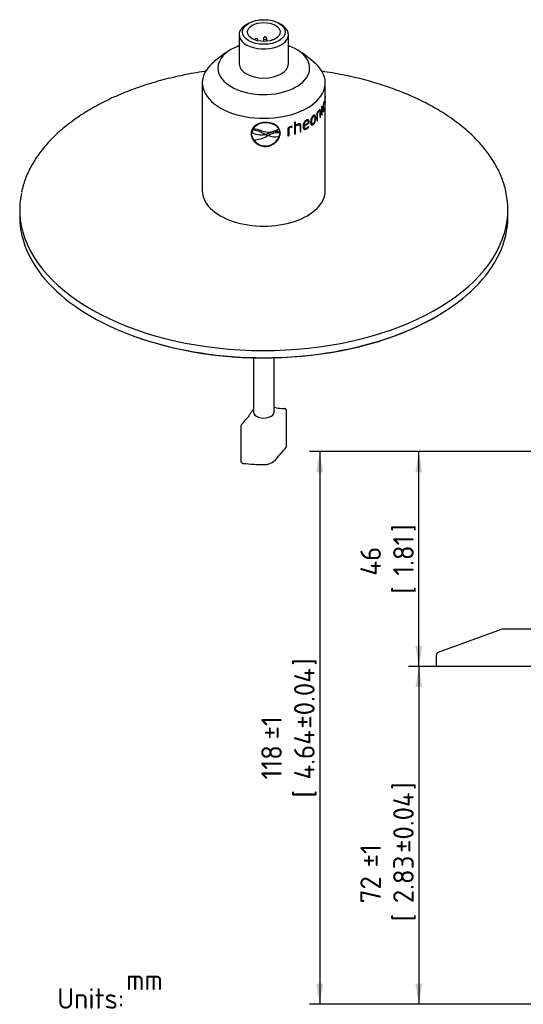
# Model space of a CAD drawing. Header units: millimetres. Extents: x 0 to 296, y -88 to 205.
# Tile 2 of 4: x 4 to 90, y 35 to 203. Entities that reach past the tile are written whole.
import ezdxf
from ezdxf.entities.mleader import LeaderData, LeaderLine
from ezdxf.enums import TextEntityAlignment as Align
from ezdxf.math import Vec2, Vec3

# ---------------------------------------------------------------- set-up
doc = ezdxf.new("R2010")
doc.units = ezdxf.units.MM
doc.layers.add('Default', color=7, linetype='Continuous')
doc.layers.add('SRD-HS-X3-40T', color=7, linetype='Continuous')
doc.styles.add('SEACAD_Solid_Edge_ISO', font='seiso.ttf')
doc.dimstyles.new('Rheonics_Publish', dxfattribs={"dimtxt": 3.5, "dimasz": 3.5, "dimexe": 1.75, "dimexo": 0, "dimgap": 0.875, "dimtad": 1, "dimdec": 0, "dimlfac": 1.25, "dimdsep": 46, "dimtxsty": 'SEACAD_Solid_Edge_ISO', "dimblk1": '_SE_FILLED', "dimblk2": '_SE_FILLED', "dimsah": 1, "dimcen": 1.75, "dimazin": 0, "dimtfac": 0.5, "dimtdec": 3, "dimtmove": 0, "dimatfit": 3, "dimfxl": 1, "dimarcsym": 0})

# ---------------------------------------------------------------- blocks, each defined once
blk = doc.blocks.new('_DOT')
at = {"color": 0}
blk.add_line((0, 0), (-1, 0), dxfattribs=at)
at = {"color": 0, "const_width": 0.333}
blk.add_lwpolyline([(-0.1665, 0, 1), (0.1665, 0, 1)], format="xyb", close=True, dxfattribs=at)
blk = doc.blocks.new('SE1')
at = {"layer": 'SRD-HS-X3-40T', "color": 7, "linetype": 'Continuous'}
for p, q in [((86.18, 98.85), (75.39, 94.92)), ((158.96, 98.85), (86.18, 98.85)), ((74.97, 94.32), (74.97, 92.61)), ((170.01, 92.45), (75.13, 92.45))]:
    blk.add_line(p, q, dxfattribs=at)
for centre, radius, start, end in [((75.61, 94.32), 0.64, 110, 180), ((75.13, 92.61), 0.16, 180, 270)]:
    blk.add_arc(centre, radius, start, end, dxfattribs=at)
blk = doc.blocks.new('SE2')
at = {"layer": 'SRD-HS-X3-40T', "color": 7, "linetype": 'Continuous'}
for p, q in [((42.95, 202.21), (42.56, 201.99)), ((48.5, 201.99), (48.1, 202.21)), ((41.33, 200.27), (41.33, 195.3)), ((49.73, 195.3), (49.73, 200.27)), ((41.25, 198.36), (41.07, 198.3)), ((44.52, 199.22), (44.52, 199.35)), ((45.48, 199.63), (45.48, 199.11)), ((46.04, 199.14), (46.04, 199.63)), ((49.98, 198.3), (49.8, 198.36)), ((38.97, 197.15), (37.07, 195.67)), ((53.98, 195.67), (52.09, 197.15)), ((35.03, 192.07), (35.03, 173.67)), ((56.03, 173.67), (56.03, 192.07)), ((55.73, 188.66), (55.8, 188.66)), ((55.79, 188.77), (55.86, 188.76)), ((55.86, 188.76), (55.87, 188.92)), ((55.91, 188.72), (55.98, 188.71)), ((56.01, 188.77), (55.93, 188.77)), ((55.99, 189.56), (56.02, 189.56)), ((56.02, 189.56), (56.02, 189.72)), ((54.63, 186.93), (54.63, 185.55)), ((54.66, 185.67), (54.66, 186.96)), ((54.66, 186.96), (54.72, 186.94)), ((54.72, 185.65), (54.72, 186.94)), ((54.86, 187.24), (54.92, 187.22)), ((55.07, 187.32), (55.01, 187.33)), ((55.13, 187.12), (55.13, 186.12)), ((55.14, 186.24), (55.14, 187.24)), ((55.14, 187.24), (55.21, 187.23)), ((55.21, 186.23), (55.21, 187.23)), ((55.4, 187.97), (55.4, 186.52)), ((55.4, 186.63), (55.47, 186.62)), ((55.47, 186.62), (55.47, 188.08)), ((55.59, 187.73), (55.66, 187.72)), ((55.66, 187.34), (55.73, 187.33)), ((55.72, 187.28), (55.79, 187.27)), ((55.85, 187.62), (55.87, 187.61)), ((55.87, 187.61), (55.86, 187.7)), ((55.93, 187.96), (55.92, 187.79)), ((55.95, 187.99), (55.98, 187.98)), ((50.78, 185.33), (50.78, 183.33)), ((50.91, 184.8), (50.91, 185.37)), ((50.91, 184.8), (50.95, 184.77)), ((50.95, 184.77), (50.95, 185.38)), ((51.27, 184.89), (51.31, 184.86)), ((51.64, 184.87), (51.6, 184.9)), ((52.32, 184.65), (53.21, 185.3)), ((52.36, 184.74), (53.14, 185.29)), ((52.37, 184.62), (53.27, 185.27)), ((52.74, 185.58), (52.79, 185.55)), ((53.03, 185.59), (52.98, 185.62)), ((53.21, 185.3), (53.22, 185.39)), ((53.21, 185.3), (53.27, 185.27)), ((53.22, 185.39), (53.27, 185.36)), ((53.27, 185.27), (53.27, 185.36)), ((53.59, 185.49), (53.65, 185.46)), ((53.73, 185.06), (53.78, 185.03)), ((53.92, 186.35), (53.98, 186.33)), ((53.92, 184.97), (53.98, 184.95)), ((54.16, 186.38), (54.1, 186.41)), ((54.33, 186.08), (54.39, 186.06)), ((54.66, 185.67), (54.72, 185.65)), ((55.14, 186.24), (55.21, 186.23)), ((43.38, 183.43), (43.36, 183.39)), ((43.58, 183.96), (43.48, 183.61)), ((43.48, 183.61), (43.49, 183.62)), ((43.58, 183.97), (43.49, 183.62)), ((43.58, 183.96), (43.58, 183.97)), ((43.69, 184.18), (43.69, 184.18)), ((45.16, 183.86), (45.16, 183.86)), ((45.73, 183.25), (45.45, 183.39)), ((45.79, 183.25), (45.73, 183.25)), ((45.73, 183.23), (45.74, 183.24)), ((45.73, 183.23), (45.76, 183.23)), ((45.74, 183.24), (45.77, 183.24)), ((45.76, 183.23), (45.77, 183.24)), ((45.76, 183.23), (46.24, 183.05)), ((45.77, 183.24), (46.25, 183.05)), ((46.31, 183.41), (45.79, 183.25)), ((48.05, 184.18), (48.05, 184.19)), ((48.22, 183.53), (48.2, 183.75)), ((48.22, 183.52), (48.22, 183.53)), ((48.31, 183.52), (48.33, 183.48)), ((49.66, 184.38), (49.66, 183)), ((49.81, 183.08), (49.81, 184.38)), ((49.81, 184.38), (49.84, 184.34)), ((49.84, 183.05), (49.84, 184.34)), ((50.17, 184.53), (50.29, 184.56)), ((50.17, 184.53), (50.2, 184.49)), ((50.2, 184.49), (50.32, 184.52)), ((50.29, 184.56), (50.31, 184.66)), ((50.29, 184.56), (50.32, 184.52)), ((50.32, 184.52), (50.36, 184.67)), ((50.35, 184.67), (50.36, 184.67)), ((50.91, 183.42), (50.91, 184.67)), ((50.91, 184.67), (50.95, 184.63)), ((50.91, 183.42), (50.95, 183.38)), ((50.95, 183.38), (50.95, 184.63)), ((51.71, 184.67), (51.71, 183.68)), ((51.83, 183.78), (51.83, 184.78)), ((51.83, 184.78), (51.87, 184.75)), ((51.83, 183.78), (51.87, 183.74)), ((51.87, 183.74), (51.87, 184.75)), ((52.32, 184.77), (52.36, 184.74)), ((52.32, 184.65), (52.37, 184.62)), ((52.46, 184.33), (52.5, 184.3)), ((52.79, 184.23), (52.84, 184.2)), ((53.18, 184.56), (53.16, 184.59)), ((53.18, 184.56), (53.23, 184.53)), ((53.23, 184.53), (53.19, 184.62)), ((43.8, 182.33), (43.8, 182.34)), ((46.23, 183.05), (46.02, 182.93)), ((46.27, 183.05), (46.23, 183.05)), ((46.24, 183.05), (46.25, 183.05)), ((47.96, 182.51), (47.97, 182.52)), ((49.81, 183.08), (49.84, 183.05)), ((45.85, 181.29), (45.86, 181.3)), ((45.85, 181.25), (45.86, 181.21)), ((3.88, 170.43), (3.88, 169.21)), ((87.18, 169.21), (87.18, 170.43)), ((43.77, 145.15), (43.77, 135.88)), ((47.28, 135.88), (47.28, 145.15)), ((47.63, 136.58), (47.28, 136.66)), ((49.42, 130.07), (49.42, 136.11)), ((41.63, 133.54), (41.63, 127.49))]:
    blk.add_line(p, q, dxfattribs=at)
for centre, radius, start, end in [((44.24, 199.35), 0.28, 116.8541, 172.3452), ((44.24, 199.35), 0.28, 0, 116.8541), ((45.76, 199.63), 0.28, 116.8541, 180), ((45.76, 199.63), 0.28, 0, 116.8541), ((47.12, 199.14), 0.28, 116.8541, 140.0965), ((47.12, 199.14), 0.28, 80.6641, 116.8541), ((59.28, 187.64), 3.67, 161.7871, 180.4086), ((58.62, 187.78), 2.96, 162.7319, 181.0906), ((60.94, 188.76), 5.01, 170.9029, 178.941), ((59.55, 188.91), 3.59, 171.6065, 179.0324), ((50.89, 188.63), 5.13, 352.7361, 1.3052), ((52.43, 188.59), 3.58, 352.3464, 0.7072), ((57.5, 189.39), 1.52, 167.2382, 173.7492), ((56.74, 189.36), 0.754, 164.3918, 174.4338), ((57.23, 185.4), 3.02, 139.8169, 149.5845), ((56.35, 185.96), 1.96, 139.3881, 149.4242), ((56.43, 185.93), 1.99, 139.3813, 149.3542), ((54.03, 187.86), 1.8, 341.134, 342.9715), ((54.04, 187.87), 1.85, 341.2485, 352.074), ((54.31, 187.92), 1.56, 341.4153, 351.8549), ((45.75, 182.68), 2.55, 87.5592, 143.7545), ((51.71, 183.79), 1.19, 112.0468, 132.37), ((51.86, 183.71), 1.4, 112.3936, 130.6967), ((51.76, 183.74), 1.2, 112.0303, 132.2411), ((53.41, 184.67), 1.18, 121.5618, 181.7171), ((53.25, 184.8), 0.936, 123.1825, 181.7806), ((53.3, 184.76), 0.938, 123.048, 181.6866), ((54.91, 185.43), 1.39, 132.0885, 182.3362), ((54.69, 185.57), 1.1, 134.2163, 184.1694), ((54.74, 185.54), 1.1, 134.0953, 184.1076), ((52.93, 185.97), 1.41, 314.8254, 4.2304), ((52.98, 185.95), 1.41, 314.7191, 4.1645), ((45.74, 183.61), 2.36, 184.5406, 272.8899), ((45.12, 186.45), 3.28, 240.0569, 280.7717), ((45.12, 186.46), 3.28, 240.0469, 280.7708), ((43.35, 179.93), 4.05, 58.7865, 86.69), ((43.49, 179.72), 4.46, 67.996, 87.38), ((43.49, 179.72), 4.47, 67.9926, 87.3712), ((46.28, 186.9), 3.24, 249.6964, 303.091), ((46.28, 186.89), 3.24, 249.6982, 303.0857), ((45.87, 183.71), 2.45, 269.7205, 355.5753), ((47.95, 180.29), 3.25, 85.1968, 121.709), ((47.95, 180.29), 3.25, 85.2044, 121.7081), ((47.91, 179.91), 3.85, 85.5967, 114.5769), ((50.83, 182.53), 2.19, 106.0639, 122.09), ((50.56, 183.14), 1.44, 105.648, 121.1436), ((50.59, 183.09), 1.46, 105.6474, 121.0417), ((50.4, 184.21), 0.459, 94.873, 112.6907), ((52.14, 185.38), 1.32, 299.3691, 321.3827), ((52.19, 185.37), 1.34, 299.3597, 321.2771), ((52.25, 185.37), 1.19, 299.8949, 321.4334), ((43.77, 186.93), 4.59, 270.4442, 299.4022), ((45.79, 183.72), 2.43, 214.7912, 271.5039), ((45.79, 183.72), 2.43, 214.798, 271.5059), ((45.83, 183.75), 2.45, 270.4806, 330.0107), ((45.84, 183.75), 2.45, 270.4826, 339.1242), ((47.62, 187.55), 4.7, 253.2858, 276.2487), ((75.1, 171.11), 11.98, 10.2243, 16.1012), ((45.52, 134.69), 2.44, 138.3173, 143.0384), ((53.8, 209.03), 72.71, 265.1293, 266.2221), ((25.12, 149.83), 23.1, 316.0233, 319.1181), ((42.04, 133.51), 0.405, 136.6266, 179.4502), ((80.03, 100.85), 42.22, 136.6766, 140.7381), ((49.02, 130.09), 0.404, 316.6599, 359.5344), ((45.98, 163.64), 36.72, 263.8507, 269.4579), ((45.67, 129.35), 2.43, 268.9269, 313.003)]:
    blk.add_arc(centre, radius, start, end, dxfattribs=at)
for centre, major_axis, ratio, start_param, end_param in [((45.53, 200.27), (-4.2, 0), 0.57735, 5.497787, 6.283185), ((45.53, 200.27), (-4.2, 0), 0.57735, 0, 3.926991), ((45.53, 194.58), (-7.83, 0), 0.57735, 5.278878, 6.283185), ((45.53, 194.58), (-7.83, 0), 0.57735, 0, 4.1459), ((44.24, 199.35), (-0.28, 0), 0.57735, 2.375497, 3.141593), ((45.76, 199.63), (-0.28, 0), 0.57735, 0, 3.141593), ((45.53, 192.07), (-10.5, 0), 0.57735, 5.647992, 6.283185), ((45.53, 192.07), (-10.5, 0), 0.57735, 0, 3.776786), ((45.53, 195.3), (4.2, 0), 0.57735, 3.141593, 6.283185), ((45.53, 190.03), (10.5, 0), 0.57735, -0.346433, -0.327863), ((45.53, 188.57), (10.5, 0), 0.57735, -0.346433, -0.327863), ((45.53, 190.57), (10.5, 0), 0.57735, -1.046783, -1.028208), ((45.53, 188.57), (10.43, 0), 0.57735, -0.5106, -0.503804), ((45.53, 188.57), (10.5, 0), 0.57735, -0.522378, -0.503804), ((45.53, 188.57), (10.5, 0), 0.57735, -0.41628, -0.397706), ((45.53, 188.57), (10.43, 0), 0.57735, -1.046783, -1.028208), ((45.53, 188.57), (10.5, 0), 0.57735, -1.046783, -1.028208), ((45.53, 188.57), (10.43, 0), 0.57735, -0.935781, -0.92211), ((45.53, 188.57), (10.5, 0), 0.57735, -0.940685, -0.92211), ((45.53, 188.57), (10.43, 0), 0.57735, -1.16583, -1.147256), ((45.53, 188.57), (10.5, 0), 0.57735, -1.16583, -1.147256), ((45.53, 170.43), (-41.65, 0), 0.57735, 6.163273, 6.283185), ((45.53, 173.67), (-10.5, 0), 0.57735, 0, 3.141593), ((45.53, 170.43), (-41.65, 0), 0.57735, 3.021176, 3.255741), ((45.53, 170.43), (-41.65, 0), 0.57735, 0, 0.113151), ((45.53, 169.21), (-41.65, 0), 0.57735, 0, 3.141593), ((45.53, 170.43), (-41.65, 0), 0.57735, 0.113151, 3.021176), ((45.53, 169.09), (-41.51, 0), 0.57735, 1.01984, 2.352693), ((43.84, 135.92), (0.282, -0.207), 0.602799, 2.852458, 3.195763), ((43.98, 136.09), (0.259, -0.235), 0.72294, 2.937701, 3.233453), ((45.53, 135.88), (-1.76, 0), 0.57735, 0, 3.141593)]:
    blk.add_ellipse(centre, major_axis=major_axis, ratio=ratio, start_param=start_param, end_param=end_param, dxfattribs=at)
for major_axis in [(-3.64, 0), (2.8, 0)]:
    blk.add_ellipse((45.53, 200.73), major_axis=major_axis, ratio=0.57735, dxfattribs=at)
for points, knots in [([(35.63, 194.02), (35.56, 194.01), (34.87, 193.91), (33.59, 193.71), (31.8, 193.37), (30.04, 192.99), (28.31, 192.56), (26.61, 192.08), (24.95, 191.57), (23.34, 191), (21.77, 190.4), (20.25, 189.76), (18.77, 189.07), (17.36, 188.35), (16, 187.59), (14.7, 186.79), (13.46, 185.96), (12.29, 185.1), (11.18, 184.21), (10.15, 183.29), (9.19, 182.34), (8.3, 181.37), (7.49, 180.37), (6.76, 179.35), (6.11, 178.32), (5.54, 177.27), (5.05, 176.2), (4.64, 175.13), (4.35, 174.16), (4.24, 173.62), (4.19, 173.38)], [0.5766201, 0.5766201, 0.5766201, 0.5766201, 0.5786078, 0.5944595, 0.6103128, 0.6261679, 0.6420249, 0.6578842, 0.6737458, 0.6896101, 0.7054771, 0.7213469, 0.7372195, 0.7530947, 0.7689725, 0.7848523, 0.8007335, 0.8166151, 0.8324956, 0.848373, 0.8642453, 0.8801098, 0.8959633, 0.9118024, 0.9276235, 0.9434231, 0.9591982, 0.9749468, 0.9906686, 1, 1, 1, 1]), ([(86.61, 174.44), (86.55, 174.65), (86.39, 175.17), (86.05, 176.1), (85.57, 177.16), (85.01, 178.21), (84.37, 179.24), (83.65, 180.26), (82.85, 181.25), (81.97, 182.23), (81.02, 183.18), (80, 184.1), (78.9, 185), (77.74, 185.86), (76.51, 186.69), (75.22, 187.49), (73.87, 188.26), (72.46, 188.98), (70.99, 189.67), (69.48, 190.32), (67.91, 190.93), (66.3, 191.5), (64.65, 192.02), (62.96, 192.5), (61.23, 192.94), (59.47, 193.33), (57.69, 193.67), (56.33, 193.89), (55.57, 194), (55.42, 194.02)], [0, 0, 0, 0, 0.0083951, 0.0240902, 0.0398024, 0.0555403, 0.0713039, 0.0870917, 0.102901, 0.1187286, 0.1345711, 0.150425, 0.1662875, 0.1821557, 0.1980276, 0.2139013, 0.2297752, 0.2456484, 0.26152, 0.2773897, 0.2932571, 0.3091223, 0.324985, 0.3408455, 0.3567038, 0.37256, 0.3884144, 0.4042672, 0.4081673, 0.4081673, 0.4081673, 0.4081673]), ([(55.93, 188.85), (55.93, 188.8), (55.93, 188.75), (55.94, 188.69), (55.94, 188.67), (55.95, 188.66), (55.95, 188.66), (55.95, 188.66)], [0, 0, 0, 0, 0.25, 0.25, 0.5, 0.5, 0.5639188, 0.5639188, 0.5639188, 0.5639188]), ([(55.97, 188.84), (55.97, 188.84), (55.97, 188.84), (55.96, 188.84), (55.96, 188.85), (55.95, 188.89), (55.95, 188.93), (55.95, 188.97)], [0.4938724, 0.4938724, 0.4938724, 0.4938724, 0.5, 0.5, 0.75, 0.75, 1, 1, 1, 1]), ([(55.98, 188.71), (55.99, 188.74), (56, 188.77), (56.01, 188.76), (56.01, 188.76), (56.01, 188.71), (56.01, 188.68), (56.01, 188.64)], [0, 0, 0, 0, 0.5, 0.5, 0.75, 0.75, 1, 1, 1, 1]), ([(56.02, 188.75), (56.02, 188.8), (56.02, 188.85), (56.02, 188.92), (56.02, 188.94), (56.01, 188.95), (56.01, 188.94), (56, 188.92), (56, 188.9), (55.99, 188.89)], [0, 0, 0, 0, 0.25, 0.25, 0.5, 0.5, 0.75, 0.75, 1, 1, 1, 1]), ([(54.39, 186.06), (54.39, 186.1), (54.39, 186.14), (54.38, 186.23), (54.38, 186.27), (54.37, 186.34), (54.36, 186.38), (54.33, 186.44), (54.32, 186.47), (54.28, 186.51), (54.26, 186.53), (54.22, 186.55), (54.19, 186.55), (54.14, 186.55), (54.11, 186.54), (54.04, 186.51), (54.01, 186.48), (53.98, 186.46)], [0, 0, 0, 0, 0.125, 0.125, 0.25, 0.25, 0.375, 0.375, 0.5, 0.5, 0.625, 0.625, 0.75, 0.75, 0.875, 0.875, 1, 1, 1, 1]), ([(54.33, 186.08), (54.33, 186.12), (54.33, 186.17), (54.33, 186.25), (54.32, 186.29), (54.31, 186.36), (54.3, 186.4), (54.28, 186.46), (54.26, 186.49), (54.24, 186.52), (54.23, 186.53), (54.21, 186.54)], [0, 0, 0, 0, 0.125, 0.125, 0.25, 0.25, 0.375, 0.375, 0.5, 0.5, 0.5652832, 0.5652832, 0.5652832, 0.5652832]), ([(54.86, 187.24), (54.89, 187.27), (54.92, 187.3), (54.96, 187.33), (54.99, 187.34), (55.01, 187.33)], [0, 0, 0, 0, 0.25, 0.25, 0.4806664, 0.4806664, 0.4806664, 0.4806664]), ([(55.21, 187.23), (55.21, 187.26), (55.21, 187.3), (55.2, 187.36), (55.2, 187.38), (55.18, 187.43), (55.17, 187.45), (55.15, 187.48), (55.14, 187.49), (55.1, 187.5), (55.07, 187.49), (55, 187.43), (54.96, 187.39), (54.92, 187.35)], [0, 0, 0, 0, 0.125, 0.125, 0.25, 0.25, 0.375, 0.375, 0.5, 0.5, 0.75, 0.75, 1, 1, 1, 1]), ([(54.92, 187.22), (54.95, 187.25), (54.98, 187.28), (55.03, 187.31), (55.05, 187.32), (55.09, 187.31), (55.11, 187.28), (55.13, 187.21), (55.13, 187.17), (55.13, 187.12)], [0, 0, 0, 0, 0.25, 0.25, 0.5, 0.5, 0.75, 0.75, 1, 1, 1, 1]), ([(55.14, 187.24), (55.14, 187.28), (55.14, 187.31), (55.14, 187.37), (55.13, 187.4), (55.12, 187.45), (55.11, 187.47), (55.09, 187.49), (55.08, 187.5), (55.06, 187.51), (55.06, 187.51), (55.06, 187.51)], [0, 0, 0, 0, 0.125, 0.125, 0.25, 0.25, 0.375, 0.375, 0.5, 0.5, 0.5054065, 0.5054065, 0.5054065, 0.5054065]), ([(55.61, 187.61), (55.61, 187.56), (55.61, 187.52), (55.61, 187.44), (55.62, 187.4), (55.63, 187.29), (55.64, 187.23), (55.66, 187.17), (55.67, 187.16), (55.7, 187.15), (55.71, 187.15), (55.73, 187.16), (55.74, 187.18), (55.77, 187.22), (55.78, 187.24), (55.79, 187.27)], [0, 0, 0, 0, 0.125, 0.125, 0.25, 0.25, 0.5, 0.5, 0.625, 0.625, 0.75, 0.75, 0.875, 0.875, 1, 1, 1, 1]), ([(55.63, 187.16), (55.64, 187.16), (55.64, 187.16), (55.66, 187.17), (55.68, 187.18), (55.7, 187.22), (55.71, 187.25), (55.72, 187.28)], [0.6763691, 0.6763691, 0.6763691, 0.6763691, 0.75, 0.75, 0.875, 0.875, 1, 1, 1, 1]), ([(55.8, 187.42), (55.78, 187.37), (55.76, 187.34), (55.72, 187.32), (55.71, 187.34), (55.68, 187.41), (55.67, 187.46), (55.66, 187.58), (55.66, 187.65), (55.66, 187.72)], [0, 0, 0, 0, 0.25, 0.25, 0.5, 0.5, 0.75, 0.75, 1, 1, 1, 1]), ([(55.7, 187.37), (55.69, 187.35), (55.68, 187.34), (55.67, 187.34), (55.66, 187.34), (55.66, 187.34)], [0.1315074, 0.1315074, 0.1315074, 0.1315074, 0.25, 0.25, 0.2945255, 0.2945255, 0.2945255, 0.2945255]), ([(55.92, 187.79), (55.93, 187.8), (55.94, 187.83), (55.96, 187.89), (55.97, 187.93), (55.98, 187.98)], [0, 0, 0, 0, 0.5, 0.5, 1, 1, 1, 1]), ([(55.98, 188.11), (55.97, 188.07), (55.97, 188.04), (55.95, 187.99), (55.94, 187.97), (55.93, 187.96)], [0, 0, 0, 0, 0.5, 0.5, 1, 1, 1, 1]), ([(45.86, 185.31), (45.77, 185.3), (45.69, 185.3), (45.53, 185.29), (45.45, 185.28), (45.2, 185.24), (45.05, 185.21), (44.74, 185.11), (44.6, 185.06), (44.33, 184.92), (44.2, 184.85), (43.86, 184.59), (43.68, 184.38), (43.49, 184.03), (43.44, 183.91), (43.39, 183.72), (43.38, 183.65), (43.37, 183.52), (43.37, 183.45), (43.36, 183.39)], [0, 0, 0, 0, 0.0625, 0.0625, 0.125, 0.125, 0.25, 0.25, 0.375, 0.375, 0.5, 0.5, 0.75, 0.75, 0.875, 0.875, 0.9375, 0.9375, 1, 1, 1, 1]), ([(48.33, 183.48), (48.33, 183.54), (48.33, 183.61), (48.31, 183.74), (48.3, 183.81), (48.25, 184), (48.21, 184.12), (48.08, 184.35), (48.01, 184.46), (47.83, 184.66), (47.73, 184.75), (47.5, 184.91), (47.37, 184.98), (47.11, 185.1), (46.96, 185.15), (46.66, 185.24), (46.51, 185.27), (46.27, 185.29), (46.19, 185.3), (46.02, 185.31), (45.94, 185.31), (45.86, 185.31)], [0, 0, 0, 0, 0.0625, 0.0625, 0.125, 0.125, 0.25, 0.25, 0.375, 0.375, 0.5, 0.5, 0.625, 0.625, 0.75, 0.75, 0.875, 0.875, 0.9375, 0.9375, 1, 1, 1, 1]), ([(48.05, 184.19), (48.03, 184.23), (48, 184.27), (47.95, 184.35), (47.93, 184.39), (47.84, 184.5), (47.77, 184.57), (47.62, 184.7), (47.54, 184.76), (47.37, 184.87), (47.28, 184.92), (47.09, 185.01), (46.99, 185.05), (46.77, 185.11), (46.67, 185.14), (46.44, 185.19), (46.33, 185.2), (46.09, 185.22), (45.98, 185.22), (45.86, 185.22)], [0, 0, 0, 0, 0.0625, 0.0625, 0.125, 0.125, 0.25, 0.25, 0.375, 0.375, 0.5, 0.5, 0.625, 0.625, 0.75, 0.75, 0.875, 0.875, 1, 1, 1, 1]), ([(51.27, 184.89), (51.32, 184.91), (51.37, 184.93), (51.47, 184.94), (51.52, 184.94), (51.57, 184.92), (51.59, 184.91), (51.6, 184.9)], [0, 0, 0, 0, 0.25, 0.25, 0.5, 0.5, 0.6021149, 0.6021149, 0.6021149, 0.6021149]), ([(51.31, 184.86), (51.36, 184.88), (51.41, 184.89), (51.51, 184.91), (51.56, 184.91), (51.64, 184.88), (51.67, 184.85), (51.71, 184.77), (51.71, 184.72), (51.71, 184.67)], [0, 0, 0, 0, 0.25, 0.25, 0.5, 0.5, 0.75, 0.75, 1, 1, 1, 1]), ([(51.87, 184.75), (51.87, 184.78), (51.87, 184.81), (51.86, 184.88), (51.85, 184.9), (51.82, 184.96), (51.81, 184.98), (51.77, 185.02), (51.74, 185.03), (51.66, 185.06), (51.6, 185.07), (51.47, 185.05), (51.4, 185.03), (51.33, 185)], [0, 0, 0, 0, 0.125, 0.125, 0.25, 0.25, 0.375, 0.375, 0.5, 0.5, 0.75, 0.75, 1, 1, 1, 1]), ([(51.83, 184.78), (51.83, 184.81), (51.83, 184.84), (51.81, 184.91), (51.81, 184.94), (51.78, 184.99), (51.76, 185.02), (51.73, 185.04)], [0, 0, 0, 0, 0.125, 0.125, 0.25, 0.25, 0.4034258, 0.4034258, 0.4034258, 0.4034258]), ([(52.98, 185.62), (52.96, 185.63), (52.92, 185.64), (52.84, 185.63), (52.79, 185.61), (52.74, 185.58)], [0.5627024, 0.5627024, 0.5627024, 0.5627024, 0.75, 0.75, 1, 1, 1, 1]), ([(53.27, 185.36), (53.27, 185.4), (53.27, 185.44), (53.26, 185.51), (53.25, 185.54), (53.22, 185.63), (53.19, 185.69), (53.11, 185.75), (53.05, 185.76), (52.96, 185.75), (52.92, 185.74), (52.86, 185.71), (52.82, 185.7), (52.79, 185.68)], [0, 0, 0, 0, 0.125, 0.125, 0.25, 0.25, 0.5, 0.5, 0.75, 0.75, 0.875, 0.875, 1, 1, 1, 1]), ([(53.14, 185.29), (53.14, 185.35), (53.13, 185.4), (53.11, 185.5), (53.09, 185.54), (53.03, 185.6), (52.99, 185.61), (52.89, 185.6), (52.84, 185.58), (52.79, 185.55)], [0, 0, 0, 0, 0.25, 0.25, 0.5, 0.5, 0.75, 0.75, 1, 1, 1, 1]), ([(53.22, 185.39), (53.22, 185.42), (53.22, 185.46), (53.21, 185.53), (53.2, 185.57), (53.17, 185.66), (53.14, 185.71), (53.09, 185.75), (53.09, 185.75), (53.08, 185.76)], [0, 0, 0, 0, 0.125, 0.125, 0.25, 0.25, 0.5, 0.5, 0.5410456, 0.5410456, 0.5410456, 0.5410456]), ([(53.52, 185.37), (53.52, 185.33), (53.52, 185.28), (53.53, 185.2), (53.54, 185.16), (53.55, 185.08), (53.57, 185.05), (53.59, 184.98), (53.61, 184.95), (53.65, 184.91), (53.67, 184.89), (53.72, 184.86), (53.75, 184.86), (53.81, 184.86), (53.85, 184.87), (53.91, 184.9), (53.94, 184.93), (53.98, 184.95)], [0, 0, 0, 0, 0.125, 0.125, 0.25, 0.25, 0.375, 0.375, 0.5, 0.5, 0.625, 0.625, 0.75, 0.75, 0.875, 0.875, 1, 1, 1, 1]), ([(53.59, 185.49), (53.59, 185.41), (53.6, 185.35), (53.62, 185.22), (53.63, 185.17), (53.68, 185.09), (53.7, 185.07), (53.73, 185.06)], [0, 0, 0, 0, 0.25, 0.25, 0.5, 0.5, 0.6690759, 0.6690759, 0.6690759, 0.6690759]), ([(53.64, 184.9), (53.64, 184.9), (53.64, 184.9), (53.67, 184.89), (53.7, 184.88), (53.76, 184.89), (53.79, 184.9), (53.85, 184.93), (53.89, 184.95), (53.92, 184.97)], [0.6224719, 0.6224719, 0.6224719, 0.6224719, 0.625, 0.625, 0.75, 0.75, 0.875, 0.875, 1, 1, 1, 1]), ([(53.65, 185.46), (53.65, 185.39), (53.65, 185.32), (53.67, 185.2), (53.69, 185.14), (53.74, 185.05), (53.78, 185.02), (53.85, 185.02), (53.87, 185.03), (53.92, 185.05), (53.95, 185.07), (53.98, 185.08)], [0, 0, 0, 0, 0.25, 0.25, 0.5, 0.5, 0.75, 0.75, 0.875, 0.875, 1, 1, 1, 1]), ([(54.1, 186.41), (54.09, 186.41), (54.08, 186.41), (54.05, 186.42), (54.02, 186.41), (53.97, 186.39), (53.95, 186.37), (53.92, 186.35)], [0.6784321, 0.6784321, 0.6784321, 0.6784321, 0.75, 0.75, 0.875, 0.875, 1, 1, 1, 1]), ([(54.29, 185.96), (54.29, 186.03), (54.28, 186.1), (54.26, 186.22), (54.25, 186.28), (54.2, 186.36), (54.17, 186.39), (54.1, 186.39), (54.08, 186.39), (54.03, 186.36), (54, 186.35), (53.98, 186.33)], [0, 0, 0, 0, 0.25, 0.25, 0.5, 0.5, 0.75, 0.75, 0.875, 0.875, 1, 1, 1, 1]), ([(53.98, 185.08), (54, 185.11), (54.03, 185.13), (54.08, 185.19), (54.1, 185.22), (54.17, 185.33), (54.2, 185.41), (54.25, 185.58), (54.26, 185.66), (54.28, 185.81), (54.29, 185.89), (54.29, 185.96)], [0, 0, 0, 0, 0.125, 0.125, 0.25, 0.25, 0.5, 0.5, 0.75, 0.75, 1, 1, 1, 1]), ([(43.36, 183.39), (43.37, 183.32), (43.37, 183.25), (43.38, 183.12), (43.4, 183.05), (43.44, 182.85), (43.49, 182.71), (43.61, 182.45), (43.69, 182.32), (43.87, 182.08), (43.97, 181.97), (44.21, 181.76), (44.33, 181.67), (44.6, 181.5), (44.75, 181.43), (45.05, 181.32), (45.2, 181.28), (45.45, 181.24), (45.53, 181.23), (45.69, 181.21), (45.77, 181.21), (45.86, 181.21)], [0, 0, 0, 0, 0.0625, 0.0625, 0.125, 0.125, 0.25, 0.25, 0.375, 0.375, 0.5, 0.5, 0.625, 0.625, 0.75, 0.75, 0.875, 0.875, 0.9375, 0.9375, 1, 1, 1, 1]), ([(43.46, 183.95), (43.45, 183.91), (43.44, 183.86), (43.41, 183.76), (43.4, 183.69), (43.38, 183.56), (43.38, 183.49), (43.38, 183.43)], [0.8304622, 0.8304622, 0.8304622, 0.8304622, 0.875, 0.875, 0.9375, 0.9375, 1, 1, 1, 1]), ([(45.86, 181.21), (45.94, 181.22), (46.02, 181.22), (46.19, 181.24), (46.27, 181.25), (46.51, 181.3), (46.67, 181.35), (46.96, 181.47), (47.11, 181.55), (47.38, 181.72), (47.5, 181.82), (47.84, 182.14), (48.02, 182.4), (48.21, 182.8), (48.25, 182.94), (48.3, 183.14), (48.31, 183.21), (48.33, 183.34), (48.33, 183.41), (48.33, 183.48)], [0, 0, 0, 0, 0.0625, 0.0625, 0.125, 0.125, 0.25, 0.25, 0.375, 0.375, 0.5, 0.5, 0.75, 0.75, 0.875, 0.875, 0.9375, 0.9375, 1, 1, 1, 1]), ([(48.31, 183.52), (48.31, 183.58), (48.31, 183.65), (48.29, 183.78), (48.28, 183.85), (48.24, 184), (48.21, 184.1), (48.17, 184.18)], [0, 0, 0, 0, 0.0625, 0.0625, 0.125, 0.125, 0.2186653, 0.2186653, 0.2186653, 0.2186653]), ([(52.22, 184.63), (52.23, 184.59), (52.23, 184.54), (52.24, 184.45), (52.25, 184.41), (52.28, 184.29), (52.32, 184.21), (52.43, 184.12), (52.51, 184.1), (52.63, 184.11), (52.67, 184.12), (52.76, 184.15), (52.8, 184.18), (52.84, 184.2)], [0, 0, 0, 0, 0.125, 0.125, 0.25, 0.25, 0.5, 0.5, 0.75, 0.75, 0.875, 0.875, 1, 1, 1, 1]), ([(52.46, 184.33), (52.46, 184.33), (52.46, 184.33), (52.41, 184.36), (52.38, 184.4), (52.35, 184.49), (52.34, 184.52), (52.33, 184.58), (52.33, 184.62), (52.32, 184.65)], [0.4949824, 0.4949824, 0.4949824, 0.4949824, 0.5, 0.5, 0.75, 0.75, 0.875, 0.875, 1, 1, 1, 1]), ([(52.35, 184.18), (52.41, 184.15), (52.47, 184.13), (52.58, 184.14), (52.62, 184.15), (52.71, 184.18), (52.75, 184.21), (52.79, 184.23)], [0.5312143, 0.5312143, 0.5312143, 0.5312143, 0.75, 0.75, 0.875, 0.875, 1, 1, 1, 1]), ([(52.85, 184.33), (52.78, 184.3), (52.72, 184.28), (52.6, 184.26), (52.55, 184.27), (52.46, 184.33), (52.43, 184.37), (52.39, 184.46), (52.39, 184.49), (52.37, 184.55), (52.37, 184.58), (52.37, 184.62)], [0, 0, 0, 0, 0.25, 0.25, 0.5, 0.5, 0.75, 0.75, 0.875, 0.875, 1, 1, 1, 1]), ([(43.56, 136.13), (43.46, 135.98), (43.28, 135.72), (42.96, 135.18), (42.73, 134.89), (42.59, 134.71)], [0, 0, 0, 0, 0.291304, 0.626352, 1, 1, 1, 1]), ([(49.42, 136.08), (49.42, 136.13), (49.41, 136.19), (49.37, 136.28), (49.32, 136.34), (49.25, 136.39), (49.17, 136.44), (49.08, 136.47), (49.04, 136.48), (49.01, 136.48)], [0, 0, 0, 0, 0.208754, 0.32991, 0.458551, 0.593071, 0.730573, 0.867033, 1, 1, 1, 1]), ([(41.63, 127.53), (41.64, 127.48), (41.64, 127.41), (41.69, 127.33), (41.74, 127.26), (41.81, 127.21), (41.88, 127.17), (41.97, 127.13), (42.02, 127.13), (42.04, 127.12)], [0, 0, 0, 0, 0.209232, 0.330576, 0.459235, 0.593562, 0.730793, 0.867067, 1, 1, 1, 1])]:
    blk.add_open_spline(points, degree=3, knots=knots, dxfattribs=at)
for points in [[(55.87, 188.92), (55.85, 188.92), (55.82, 188.87), (55.79, 188.78)], [(55.8, 188.66), (55.82, 188.72), (55.84, 188.76), (55.86, 188.76)], [(55.95, 188.75), (55.95, 188.78), (55.95, 188.81), (55.95, 188.84)], [(55.99, 188.89), (55.99, 188.87), (55.98, 188.86), (55.98, 188.85)]]:
    blk.add_open_spline(points, degree=3, dxfattribs=at)
blk = doc.blocks.new('DMBLK42')
at = {"layer": 'Default', "linetype": 'Continuous'}
for points in [[(71.4, 125.63), (72.56, 125.63), (71.98, 129.13)], [(71.4, 95.95), (71.98, 92.45), (72.56, 95.95)]]:
    blk.add_hatch(color=7, dxfattribs=at).paths.add_polyline_path(points)
at = {"layer": 'Default', "color": 7, "linetype": 'Continuous'}
for p, q in [((122.57, 129.13), (70.23, 129.13)), ((71.98, 92.45), (71.98, 129.13)), ((75.13, 92.45), (70.23, 92.45))]:
    blk.add_line(p, q, dxfattribs=at)
at = {"layer": 'Default', "color": 7, "linetype": 'Continuous', "style": 'SEACAD_Solid_Edge_ISO'}
for s, p in [(']', (67.61, 115.44)), ('1.81', (67.61, 107.97)), ('46', (62.01, 107.97)), ('[', (67.61, 104.86))]:
    blk.add_text(s, height=3.5, rotation=90, dxfattribs=at).set_placement(p, align=Align.TOP_LEFT)
blk = doc.blocks.new('_SE_FILLED')
at = {"color": 0}
blk.add_line((0, 0), (-1, 0), dxfattribs=at)
blk.add_solid([(0, 0), (-1, -0.1665), (-1, 0.1665), (0, 0)], dxfattribs=at)
blk = doc.blocks.new('DMBLK45')
at = {"layer": 'Default', "linetype": 'Continuous'}
for points in [[(54.49, 125.63), (55.66, 125.63), (55.07, 129.13)], [(54.49, 38.35), (55.07, 34.85), (55.66, 38.35)]]:
    blk.add_hatch(color=7, dxfattribs=at).paths.add_polyline_path(points)
at = {"layer": 'Default', "color": 7, "linetype": 'Continuous'}
for p, q in [((122.57, 129.13), (53.32, 129.13)), ((55.07, 129.13), (55.07, 34.85)), ((122.57, 34.85), (53.32, 34.85))]:
    blk.add_line(p, q, dxfattribs=at)
at = {"layer": 'Default', "color": 7, "linetype": 'Continuous', "style": 'SEACAD_Solid_Edge_ISO'}
for s, p in [('±0.04', (50.7, 81.87)), (']', (50.7, 92.61)), ('±1', (45.1, 80.04)), ('4.64', (50.7, 73.2)), ('118', (45.1, 73.2)), ('[', (50.7, 70.1))]:
    blk.add_text(s, height=3.5, rotation=90, dxfattribs=at).set_placement(p, align=Align.TOP_LEFT)
blk = doc.blocks.new('DMBLK46')
at = {"layer": 'Default', "linetype": 'Continuous'}
for points in [[(71.4, 88.95), (72.56, 88.95), (71.98, 92.45)], [(71.4, 38.35), (71.98, 34.85), (72.56, 38.35)]]:
    blk.add_hatch(color=7, dxfattribs=at).paths.add_polyline_path(points)
at = {"layer": 'Default', "color": 7, "linetype": 'Continuous'}
for p, q in [((75.13, 92.45), (70.23, 92.45)), ((71.98, 92.45), (71.98, 34.85)), ((122.57, 34.85), (70.23, 34.85))]:
    blk.add_line(p, q, dxfattribs=at)
at = {"layer": 'Default', "color": 7, "linetype": 'Continuous', "style": 'SEACAD_Solid_Edge_ISO'}
for s, p in [('±0.04', (67.61, 60.67)), (']', (67.61, 71.41)), ('±1', (62.01, 58.21)), ('2.83', (67.61, 52.08)), ('72', (62.01, 52.08)), ('[', (67.61, 48.98))]:
    blk.add_text(s, height=3.5, rotation=90, dxfattribs=at).set_placement(p, align=Align.TOP_LEFT)

msp = doc.modelspace()

# ---------------------------------------------------------------- block references
at = {"layer": 'Default'}
for name in ['SE2', 'SE1']:
    msp.add_blockref(name, (0, 0), dxfattribs=at)

# ---------------------------------------------------------------- dimensions: what is measured, and where the dimension line sits
at = {"layer": 'Default', "color": 7, "linetype": 'Continuous'}
for base, p1, p2, angle, text, override, picture, middle, dimtype in [((55.073, 129.13), (122.571, 129.13), (122.571, 34.848), 270, '\\A1;<> ±1', {"dimpost": '\\X', "dimtdec": 2}, 'DMBLK45', (55.073, 81.989), 161), ((71.982, 129.13), (75.131, 92.451), (122.571, 129.13), 90, '\\A1;<>', {"dimpost": '\\X'}, 'DMBLK42', (71.982, 110.79), 160), ((71.982, 34.848), (75.131, 92.451), (122.571, 34.848), 90, '\\A1;<> ±1', {"dimpost": '\\X', "dimtdec": 2}, 'DMBLK46', (71.982, 60.833), 160)]:
    dim = msp.add_linear_dim(base=base, p1=p1, p2=p2, angle=angle, text=text, dimstyle='Rheonics_Publish', override=override, dxfattribs=at)
    dim.commit()
    dim.dimension.update_dxf_attribs({"geometry": picture, "text_midpoint": middle, "dimtype": dimtype})

# ---------------------------------------------------------------- leaders
ml = msp.add_multileader_mtext('Standard', dxfattribs=at)
ml.set_content('{\\pxsm0.9;\\fSolid Edge ISO|b0||i0||c0|p34;\\W1.;mm\\P}', color=256)
ml.set_leader_properties()
ml.set_arrow_properties(name='DOT')
ml.build(insert=Vec2(0, 0))
ml.multileader.update_dxf_attribs({"leader_type": 0, "dogleg_length": 0, "arrow_head_size": 3.5})
ctx = ml.context
ctx.base_point, ctx.char_height, ctx.arrow_head_size, ctx.landing_gap_size = Vec3(20.021, 39.018), 3.5, 3.5, 1.225
ctx.mtext.insert = Vec3(22.021, 40.768)
ml = msp.add_multileader_mtext('Standard', dxfattribs=at)
ml.set_content('{\\pxsm0.9;\\fSolid Edge ISO|b0||i0||c0|p34;\\W1.;Units:\\P}', color=256)
ml.set_leader_properties()
ml.set_arrow_properties(name='DOT')
ml.build(insert=Vec2(0, 0))
ml.multileader.update_dxf_attribs({"leader_type": 0, "dogleg_length": 0, "arrow_head_size": 3.5})
ctx = ml.context
ctx.base_point, ctx.char_height, ctx.arrow_head_size, ctx.landing_gap_size = Vec3(8.3, 35.82), 3.5, 3.5, 1.225
ctx.mtext.insert = Vec3(10.3, 37.579)

doc.saveas('drawing.dxf')
